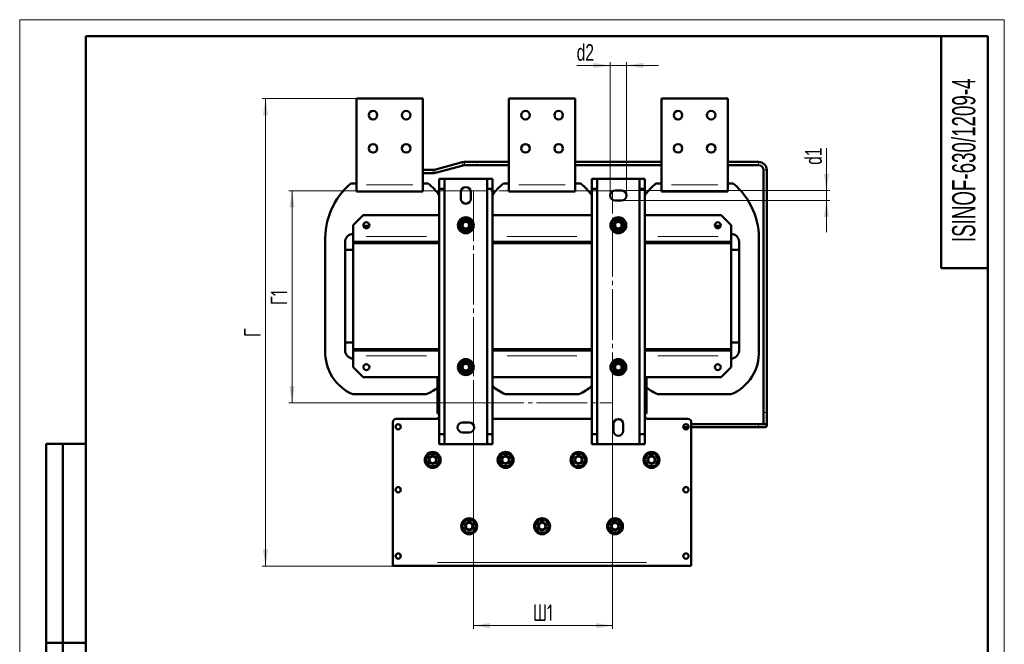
# Model space of a CAD drawing. Header units: millimetres. Extents: x 0 to 1485, y 0 to 2100.
# Tile 5 of 5: x 0 to 1485, y 1158 to 2100. Entities that reach past the tile are written whole.
import ezdxf

# ---------------------------------------------------------------- set-up
doc = ezdxf.new("R2010")
doc.units = ezdxf.units.MM
doc.header["$LTSCALE"] = 5
doc.linetypes.add('SLD-Осевая', pattern=[19.05, 15.24, -1.27, 1.27, -1.27])
doc.linetypes.add('SLD-Сплошная', pattern=[0])
doc.styles.add('SLDTEXTSTYLE0', font='TXT', dxfattribs={"width": 0.7})
doc.styles.add('SLDTEXTSTYLE1', font='TXT', dxfattribs={"width": 0.7, "bigfont": 'bigfont'})
doc.styles.add('SLDTEXTSTYLE5', font='TXT', dxfattribs={"width": 0.604108})
doc.dimstyles.new('SLDDIMSTYLE0', dxfattribs={"dimtxt": 25, "dimasz": 25, "dimexe": 0, "dimexo": 0.0625, "dimgap": 6.25, "dimtad": 2, "dimdec": 1, "dimrnd": 1e-09, "dimzin": 12, "dimdsep": 46, "dimtxsty": 'SLDTEXTSTYLE0', "dimsah": 1, "dimcen": 0.09, "dimadec": 0, "dimazin": 3, "dimtfac": 1, "dimtdec": 3, "dimtofl": 0, "dimtmove": 0, "dimatfit": 3, "dimfxl": 0, "dimfrac": 2, "dimtolj": 1, "dimtzin": 12, "dimarcsym": 0})
doc.dimstyles.new('SLDDIMSTYLE1', dxfattribs={"dimtxt": 25, "dimasz": 25, "dimexe": 0, "dimexo": 0.0625, "dimgap": 6.25, "dimtad": 2, "dimdec": 1, "dimrnd": 1e-09, "dimzin": 12, "dimdsep": 46, "dimtxsty": 'SLDTEXTSTYLE0', "dimsah": 1, "dimcen": 0.09, "dimadec": 0, "dimazin": 3, "dimtfac": 1, "dimtdec": 3, "dimtmove": 0, "dimatfit": 0, "dimfxl": 0, "dimfrac": 2, "dimtolj": 1, "dimtzin": 12, "dimarcsym": 0})

# ---------------------------------------------------------------- blocks, each defined once
blk = doc.blocks.new('_D_2')
at = {"color": 7, "linetype": 'SLD-Сплошная', "lineweight": 0}
for p, q in [((684.3, 1521.9), (684.3, 1180.9)), ((894.3, 1521.9), (894.3, 1180.9)), ((684.3, 1185.9), (894.3, 1185.9))]:
    blk.add_line(p, q, dxfattribs=at)
at = {"color": 7, "linetype": 'SLD-Сплошная', "lineweight": 18}
for points in [[(684.3, 1185.9), (709.3, 1182.1), (709.3, 1189.8)], [(894.3, 1185.9), (869.3, 1189.8), (869.3, 1182.1)]]:
    blk.add_solid(points, dxfattribs=at)
at = {"color": 7, "linetype": 'SLD-Сплошная', "lineweight": 18, "insert": (774.2, 1218.1), "char_height": 25, "attachment_point": 1, "style": 'SLDTEXTSTYLE1'}
blk.add_mtext('Ш1', dxfattribs=at)
blk = doc.blocks.new('_D_3')
at = {"color": 7, "linetype": 'SLD-Сплошная', "lineweight": 0}
for p, q in [((684.3, 1841.9), (405.8, 1841.9)), ((410.8, 1841.9), (410.8, 1521.9)), ((684.3, 1521.9), (405.8, 1521.9))]:
    blk.add_line(p, q, dxfattribs=at)
at = {"color": 7, "linetype": 'SLD-Сплошная', "lineweight": 18}
for points in [[(410.8, 1841.9), (406.9, 1816.9), (414.6, 1816.9)], [(410.8, 1521.9), (414.6, 1546.9), (406.9, 1546.9)]]:
    blk.add_solid(points, dxfattribs=at)
at = {"color": 7, "linetype": 'SLD-Сплошная', "lineweight": 18, "insert": (378.5, 1669.5), "char_height": 25, "attachment_point": 1, "rotation": 90, "style": 'SLDTEXTSTYLE1'}
blk.add_mtext('Г1', dxfattribs=at)
blk = doc.blocks.new('_D_4')
at = {"color": 7, "linetype": 'SLD-Сплошная', "lineweight": 0}
for p, q in [((507.8, 1980.9), (365.8, 1980.9)), ((370.8, 1275.9), (370.8, 1980.9)), ((562.8, 1275.9), (365.8, 1275.9))]:
    blk.add_line(p, q, dxfattribs=at)
at = {"color": 7, "linetype": 'SLD-Сплошная', "lineweight": 18}
for points in [[(370.8, 1980.9), (366.9, 1955.9), (374.6, 1955.9)], [(370.8, 1275.9), (374.6, 1300.9), (366.9, 1300.9)]]:
    blk.add_solid(points, dxfattribs=at)
at = {"color": 7, "linetype": 'SLD-Сплошная', "lineweight": 18, "insert": (338.5, 1621.3), "char_height": 25, "attachment_point": 1, "rotation": 90, "style": 'SLDTEXTSTYLE1'}
blk.add_mtext('Г', dxfattribs=at)
blk = doc.blocks.new('_D_5')
at = {"color": 7, "linetype": 'SLD-Сплошная', "lineweight": 0}
for p, q in [((890.4, 1835), (890.4, 2035.9)), ((915.4, 1835), (915.4, 2035.9)), ((890.4, 2030.9), (840.1, 2030.9)), ((890.4, 2030.9), (915.4, 2030.9)), ((915.4, 2030.9), (963.5, 2030.9))]:
    blk.add_line(p, q, dxfattribs=at)
at = {"color": 7, "linetype": 'SLD-Сплошная', "lineweight": 18}
for points in [[(890.4, 2030.9), (865.4, 2034.8), (865.4, 2027.1)], [(915.4, 2030.9), (940.4, 2027.1), (940.4, 2034.8)]]:
    blk.add_solid(points, dxfattribs=at)
at = {"color": 7, "linetype": 'SLD-Сплошная', "lineweight": 18, "insert": (840.1, 2063.1), "char_height": 25, "attachment_point": 1, "style": 'SLDTEXTSTYLE0'}
blk.add_mtext('d2', dxfattribs=at)
blk = doc.blocks.new('_D_6')
at = {"color": 7, "linetype": 'SLD-Сплошная', "lineweight": 0}
for p, q in [((1216.8, 1842.4), (1216.8, 1906)), ((907.9, 1842.4), (1221.8, 1842.4)), ((1216.8, 1842.4), (1216.8, 1827.4)), ((907.9, 1827.4), (1221.8, 1827.4)), ((1216.8, 1827.4), (1216.8, 1779.3))]:
    blk.add_line(p, q, dxfattribs=at)
at = {"color": 7, "linetype": 'SLD-Сплошная', "lineweight": 18}
for points in [[(1216.8, 1842.4), (1220.6, 1867.4), (1212.9, 1867.4)], [(1216.8, 1827.4), (1212.9, 1802.4), (1220.6, 1802.4)]]:
    blk.add_solid(points, dxfattribs=at)
at = {"color": 7, "linetype": 'SLD-Сплошная', "lineweight": 18, "insert": (1184.6, 1881.1), "char_height": 25, "attachment_point": 1, "rotation": 90, "style": 'SLDTEXTSTYLE0'}
blk.add_mtext('d1', dxfattribs=at)

msp = doc.modelspace()

# ---------------------------------------------------------------- linework, layer by layer
at = {"color": 7, "linetype": 'SLD-Сплошная', "lineweight": 18}
for p, q in [((0, 2100), (1485, 2100)), ((0, 2100), (0, 0)), ((1485, 2100), (1485, 0))]:
    msp.add_line(p, q, dxfattribs=at)
at = {"color": 7, "linetype": 'SLD-Сплошная', "lineweight": 50}
for p, q in [((100, 2075), (100, 25)), ((1460, 2075), (100, 2075)), ((100, 2075), (100, 25)), ((1390, 2075), (1390, 1725)), ((1460, 25), (1460, 2075)), ((607.88, 1980.91), (507.88, 1980.91)), ((507.88, 1980.91), (507.88, 1850.91)), ((607.88, 1850.91), (607.88, 1980.91)), ((837.88, 1980.91), (737.88, 1980.91)), ((737.88, 1980.91), (737.88, 1850.91)), ((837.88, 1850.91), (837.88, 1980.91)), ((1067.88, 1980.91), (967.88, 1980.91)), ((967.88, 1980.91), (967.88, 1850.91)), ((1067.88, 1850.91), (1067.88, 1980.91)), ((623.67, 1873.42), (607.88, 1873.42)), ((667.37, 1884.99), (625.63, 1873.68)), ((626.93, 1868.86), (668.68, 1880.16)), ((689.31, 1885.42), (670.64, 1885.42)), ((670.64, 1880.42), (689.31, 1880.42)), ((737.88, 1885.42), (689.31, 1885.42)), ((689.31, 1880.42), (737.88, 1880.42)), ((967.88, 1885.42), (837.88, 1885.42)), ((837.88, 1880.42), (967.88, 1880.42)), ((1114.29, 1885.42), (1067.88, 1885.42)), ((1067.88, 1880.42), (1114.29, 1880.42)), ((1121.79, 1872.92), (1121.79, 1507.6)), ((1126.79, 1507.6), (1126.79, 1872.92)), ((607.88, 1868.42), (623.67, 1868.42)), ((640.88, 1859.91), (632.88, 1859.91)), ((632.88, 1844.91), (632.88, 1859.91)), ((640.88, 1859.91), (640.88, 1844.91)), ((704.88, 1859.91), (640.88, 1859.91)), ((712.88, 1859.91), (704.88, 1859.91)), ((704.88, 1844.91), (704.88, 1859.91)), ((712.88, 1844.91), (712.88, 1859.91)), ((870.88, 1859.91), (862.88, 1859.91)), ((862.88, 1844.91), (862.88, 1859.91)), ((870.88, 1859.91), (870.88, 1844.91)), ((934.88, 1859.91), (870.88, 1859.91)), ((942.88, 1859.91), (934.88, 1859.91)), ((934.88, 1844.91), (934.88, 1859.91)), ((942.88, 1844.91), (942.88, 1859.91)), ((499.63, 1852.91), (507.88, 1852.91)), ((507.88, 1850.91), (507.88, 1840.91)), ((607.88, 1852.91), (616.13, 1852.91)), ((607.88, 1840.91), (607.88, 1850.91)), ((632.88, 1844.91), (640.88, 1844.91)), ((632.88, 1474.91), (632.88, 1844.91)), ((640.88, 1844.91), (640.88, 1474.91)), ((704.88, 1844.91), (712.88, 1844.91)), ((704.88, 1474.91), (704.88, 1844.91)), ((712.88, 1844.91), (712.88, 1474.91)), ((729.63, 1852.91), (737.88, 1852.91)), ((737.88, 1850.91), (737.88, 1840.91)), ((837.88, 1852.91), (846.13, 1852.91)), ((837.88, 1840.91), (837.88, 1850.91)), ((862.88, 1844.91), (870.88, 1844.91)), ((862.88, 1474.91), (862.88, 1844.91)), ((870.88, 1844.91), (870.88, 1474.91)), ((897.88, 1842.41), (907.88, 1842.41)), ((934.88, 1844.91), (942.88, 1844.91)), ((934.88, 1474.91), (934.88, 1844.91)), ((942.88, 1844.91), (942.88, 1474.91)), ((959.63, 1852.91), (967.88, 1852.91)), ((967.88, 1850.91), (967.88, 1840.91)), ((1067.88, 1852.91), (1076.13, 1852.91)), ((1067.88, 1840.91), (1067.88, 1850.91)), ((507.88, 1840.91), (607.88, 1840.91)), ((665.38, 1829.91), (665.38, 1839.91)), ((680.38, 1839.91), (680.38, 1829.91)), ((737.88, 1840.91), (837.88, 1840.91)), ((907.88, 1827.41), (897.88, 1827.41)), ((967.88, 1840.91), (1067.88, 1840.91)), ((517.88, 1804.91), (502.88, 1789.91)), ((632.88, 1804.91), (517.88, 1804.91)), ((862.88, 1804.91), (712.88, 1804.91)), ((1057.88, 1804.91), (942.88, 1804.91)), ((1072.88, 1789.91), (1057.88, 1804.91)), ((502.88, 1789.91), (502.88, 1772.91)), ((518.49, 1788.91), (527.27, 1788.91)), ((667.63, 1781.93), (666.8, 1782.54)), ((667.63, 1781.93), (667.78, 1782.28)), ((907.98, 1782.28), (908.13, 1781.93)), ((909, 1782.58), (908.13, 1781.93)), ((1048.49, 1788.91), (1057.27, 1788.91)), ((1072.88, 1789.91), (1072.88, 1772.91)), ((502.88, 1772.91), (502.88, 1764.91)), ((669.43, 1781.6), (669.22, 1781.09)), ((906.54, 1781.09), (906.33, 1781.6)), ((1072.88, 1772.91), (1072.88, 1764.91)), ((460.88, 1600.95), (460.88, 1764.55)), ((490.88, 1600.91), (490.88, 1764.91)), ((490.88, 1752.91), (490.88, 1764.91)), ((502.88, 1752.91), (490.88, 1752.91)), ((612.88, 1764.91), (502.88, 1764.91)), ((502.88, 1762.91), (502.88, 1764.91)), ((612.88, 1762.91), (502.88, 1762.91)), ((632.88, 1762.91), (502.88, 1762.91)), ((502.88, 1602.91), (502.88, 1762.91)), ((612.88, 1764.91), (612.88, 1762.91)), ((632.88, 1764.91), (612.88, 1764.91)), ((624.88, 1762.91), (624.88, 1764.91)), ((732.88, 1764.91), (712.88, 1764.91)), ((862.88, 1762.91), (712.88, 1762.91)), ((720.88, 1764.91), (720.88, 1762.91)), ((732.88, 1762.91), (732.88, 1764.91)), ((842.88, 1764.91), (732.88, 1764.91)), ((842.88, 1762.91), (732.88, 1762.91)), ((842.88, 1764.91), (842.88, 1762.91)), ((862.88, 1764.91), (842.88, 1764.91)), ((854.88, 1764.91), (854.88, 1762.91)), ((962.88, 1764.91), (942.88, 1764.91)), ((1072.88, 1762.91), (942.88, 1762.91)), ((950.88, 1762.91), (950.88, 1764.91)), ((962.88, 1762.91), (962.88, 1764.91)), ((1072.88, 1764.91), (962.88, 1764.91)), ((962.88, 1762.91), (1072.88, 1762.91)), ((1072.88, 1762.91), (1072.88, 1764.91)), ((1072.88, 1602.91), (1072.88, 1762.91)), ((1084.88, 1752.91), (1072.88, 1752.91)), ((1084.88, 1600.91), (1084.88, 1764.91)), ((1084.88, 1764.91), (1084.88, 1752.91)), ((1114.88, 1764.55), (1114.88, 1600.95)), ((1390, 1725), (1460, 1725)), ((490.88, 1612.91), (502.88, 1612.91)), ((490.88, 1600.91), (490.88, 1612.91)), ((1072.88, 1612.91), (1084.88, 1612.91)), ((1084.88, 1612.91), (1084.88, 1600.91)), ((502.88, 1602.91), (612.88, 1602.91)), ((502.88, 1600.91), (502.88, 1602.91)), ((502.88, 1602.91), (632.88, 1602.91)), ((502.88, 1600.91), (612.88, 1600.91)), ((502.88, 1600.91), (502.88, 1592.91)), ((502.88, 1592.91), (502.88, 1575.91)), ((612.88, 1602.91), (612.88, 1600.91)), ((612.88, 1600.91), (632.88, 1600.91)), ((624.88, 1600.91), (624.88, 1602.91)), ((712.88, 1602.91), (862.88, 1602.91)), ((712.88, 1600.91), (732.88, 1600.91)), ((720.88, 1602.91), (720.88, 1600.91)), ((732.88, 1600.91), (732.88, 1602.91)), ((732.88, 1602.91), (842.88, 1602.91)), ((732.88, 1600.91), (842.88, 1600.91)), ((842.88, 1602.91), (842.88, 1600.91)), ((842.88, 1600.91), (862.88, 1600.91)), ((854.88, 1602.91), (854.88, 1600.91)), ((942.88, 1602.91), (1072.88, 1602.91)), ((942.88, 1600.91), (962.88, 1600.91)), ((950.88, 1600.91), (950.88, 1602.91)), ((962.88, 1602.91), (962.88, 1600.91)), ((1072.88, 1602.91), (962.88, 1602.91)), ((962.88, 1600.91), (1072.88, 1600.91)), ((1072.88, 1602.91), (1072.88, 1600.91)), ((1072.88, 1600.91), (1072.88, 1592.91)), ((1072.88, 1592.91), (1072.88, 1575.91)), ((502.88, 1575.91), (517.88, 1560.91)), ((666.76, 1583.24), (667.63, 1583.89)), ((667.78, 1583.54), (667.63, 1583.89)), ((669.22, 1584.73), (669.43, 1584.22)), ((906.33, 1584.22), (906.54, 1584.73)), ((908.13, 1583.89), (907.98, 1583.54)), ((908.13, 1583.89), (908.96, 1583.28)), ((1072.88, 1575.91), (1057.88, 1560.91)), ((517.88, 1560.91), (632.88, 1560.91)), ((630.38, 1560.91), (630.38, 1510.91)), ((712.88, 1560.91), (862.88, 1560.91)), ((942.88, 1560.91), (1057.88, 1560.91)), ((945.38, 1510.91), (945.38, 1560.91)), ((613.29, 1534.91), (502.47, 1534.91)), ((843.29, 1534.91), (732.47, 1534.91)), ((1073.29, 1534.91), (962.47, 1534.91)), ((630.38, 1510.91), (630.38, 1505.91)), ((630.38, 1505.91), (632.88, 1505.91)), ((942.88, 1505.91), (945.38, 1505.91)), ((945.38, 1505.91), (945.38, 1510.91)), ((1121.79, 1507.6), (1121.79, 1490.1)), ((1126.79, 1487.6), (1126.79, 1507.6)), ((562.88, 1492.91), (562.88, 1281.41)), ((627.88, 1497.91), (567.88, 1497.91)), ((667.88, 1492.41), (677.88, 1492.41)), ((862.88, 1497.91), (712.88, 1497.91)), ((895.38, 1479.91), (895.38, 1489.91)), ((910.38, 1489.91), (910.38, 1479.91)), ((1007.88, 1497.91), (947.88, 1497.91)), ((1000.96, 1485.1), (1008.8, 1485.1)), ((1012.88, 1492.91), (1012.88, 1281.41)), ((1114.29, 1490.1), (1012.88, 1490.1)), ((1012.88, 1485.1), (1114.29, 1485.1)), ((1124.29, 1490.1), (1114.29, 1490.1)), ((1114.29, 1485.1), (1124.29, 1485.1)), ((640.88, 1474.91), (632.88, 1474.91)), ((632.88, 1459.91), (632.88, 1474.91)), ((640.88, 1474.91), (640.88, 1459.91)), ((677.88, 1477.41), (667.88, 1477.41)), ((704.88, 1459.91), (704.88, 1474.91)), ((712.88, 1474.91), (704.88, 1474.91)), ((712.88, 1474.91), (712.88, 1459.91)), ((870.88, 1474.91), (862.88, 1474.91)), ((862.88, 1459.91), (862.88, 1474.91)), ((870.88, 1474.91), (870.88, 1459.91)), ((934.88, 1474.91), (942.88, 1474.91)), ((934.88, 1459.91), (934.88, 1474.91)), ((942.88, 1474.91), (942.88, 1459.91)), ((40, 860), (40, 1460)), ((100, 1460), (40, 1460)), ((40, 860), (40, 1460)), ((65, 860), (65, 1460)), ((65, 860), (65, 1460)), ((632.88, 1459.91), (640.88, 1459.91)), ((640.88, 1459.91), (704.88, 1459.91)), ((704.88, 1459.91), (712.88, 1459.91)), ((862.88, 1459.91), (870.88, 1459.91)), ((870.88, 1459.91), (934.88, 1459.91)), ((934.88, 1459.91), (942.88, 1459.91)), ((612.08, 1435.91), (617.48, 1445.26)), ((617.48, 1445.26), (628.28, 1445.26)), ((628.28, 1445.26), (633.68, 1435.91)), ((722.08, 1435.91), (727.48, 1445.26)), ((727.48, 1445.26), (738.28, 1445.26)), ((738.28, 1445.26), (743.68, 1435.91)), ((832.08, 1435.91), (837.48, 1445.26)), ((837.48, 1445.26), (848.28, 1445.26)), ((848.28, 1445.26), (853.68, 1435.91)), ((942.08, 1435.91), (947.48, 1445.26)), ((947.48, 1445.26), (958.28, 1445.26)), ((958.28, 1445.26), (963.68, 1435.91)), ((617.48, 1426.55), (612.08, 1435.91)), ((628.28, 1426.55), (617.48, 1426.55)), ((633.68, 1435.91), (628.28, 1426.55)), ((727.48, 1426.55), (722.08, 1435.91)), ((738.28, 1426.55), (727.48, 1426.55)), ((743.68, 1435.91), (738.28, 1426.55)), ((837.48, 1426.55), (832.08, 1435.91)), ((848.28, 1426.55), (837.48, 1426.55)), ((853.68, 1435.91), (848.28, 1426.55)), ((947.48, 1426.55), (942.08, 1435.91)), ((958.28, 1426.55), (947.48, 1426.55)), ((963.68, 1435.91), (958.28, 1426.55)), ((667.08, 1335.91), (672.48, 1345.26)), ((672.48, 1345.26), (683.28, 1345.26)), ((683.28, 1345.26), (688.68, 1335.91)), ((777.08, 1335.91), (782.48, 1345.26)), ((782.48, 1345.26), (793.28, 1345.26)), ((793.28, 1345.26), (798.68, 1335.91)), ((887.08, 1335.91), (892.48, 1345.26)), ((892.48, 1345.26), (903.28, 1345.26)), ((903.28, 1345.26), (908.68, 1335.91)), ((672.48, 1326.55), (667.08, 1335.91)), ((683.28, 1326.55), (672.48, 1326.55)), ((688.68, 1335.91), (683.28, 1326.55)), ((782.48, 1326.55), (777.08, 1335.91)), ((793.28, 1326.55), (782.48, 1326.55)), ((798.68, 1335.91), (793.28, 1326.55)), ((892.48, 1326.55), (887.08, 1335.91)), ((903.28, 1326.55), (892.48, 1326.55)), ((908.68, 1335.91), (903.28, 1326.55)), ((562.88, 1281.41), (562.88, 1275.91)), ((1012.88, 1281.41), (1012.88, 1275.91)), ((1012.88, 1275.91), (562.88, 1275.91)), ((40, 1160), (100, 1160)), ((100, 1160), (40, 1160))]:
    msp.add_line(p, q, dxfattribs=at)
at = {"color": 8, "linetype": 'SLD-Сплошная', "lineweight": 18}
for p, q in [((623.67, 1873.42), (623.67, 1870.92)), ((625.63, 1873.68), (626.93, 1868.86)), ((667.37, 1884.99), (668.68, 1880.16)), ((670.64, 1885.42), (670.64, 1880.42)), ((1114.29, 1880.42), (1114.29, 1885.42)), ((1121.79, 1872.92), (1126.79, 1872.92)), ((623.67, 1870.92), (623.67, 1868.42)), ((522.88, 1850.91), (592.88, 1850.91)), ((752.88, 1850.91), (822.88, 1850.91)), ((982.88, 1850.91), (1052.88, 1850.91)), ((613.38, 1772.91), (522.38, 1772.91)), ((840.38, 1772.91), (735.38, 1772.91)), ((1053.38, 1772.91), (962.38, 1772.91)), ((613.38, 1592.91), (522.38, 1592.91)), ((840.38, 1592.91), (735.38, 1592.91)), ((1053.38, 1592.91), (962.38, 1592.91)), ((630.76, 1510.91), (632.51, 1510.91)), ((632.78, 1500.41), (632.31, 1500.41)), ((943.45, 1500.41), (942.98, 1500.41)), ((943.26, 1510.91), (945.01, 1510.91)), ((1121.79, 1507.6), (1124.29, 1507.6)), ((1124.29, 1507.6), (1126.79, 1507.6)), ((1114.29, 1490.1), (1114.29, 1487.6)), ((1114.29, 1487.6), (1114.29, 1485.1)), ((630.38, 1281.41), (945.38, 1281.41))]:
    msp.add_line(p, q, dxfattribs=at)
at = {"color": 7, "linetype": 'SLD-Осевая', "lineweight": 18}
for p, q in [((894.32, 1841.91), (684.32, 1841.91)), ((684.32, 1841.91), (684.32, 1521.91)), ((894.32, 1521.91), (894.32, 1841.91)), ((684.32, 1521.91), (894.32, 1521.91))]:
    msp.add_line(p, q, dxfattribs=at)
at = {"color": 7, "linetype": 'SLD-Сплошная', "lineweight": 50, "flags": 128}
for points in [[(672.37, 1780.37), (671.02, 1780.54), (669.22, 1781.09)], [(906.54, 1781.09), (904.75, 1780.54), (903.73, 1780.4)], [(669.22, 1584.73), (671.02, 1585.28), (672.03, 1585.42)], [(903.39, 1585.45), (904.75, 1585.28), (906.54, 1584.73)]]:
    msp.add_lwpolyline(points, dxfattribs=at)
at = {"color": 7, "linetype": 'SLD-Сплошная', "lineweight": 50}
for centre, radius in [((532.88, 1955.91), 6.5), ((582.88, 1955.91), 6.5), ((762.88, 1955.91), 6.5), ((812.88, 1955.91), 6.5), ((992.88, 1955.91), 6.5), ((1042.88, 1955.91), 6.5), ((532.88, 1905.91), 6.5), ((582.88, 1905.91), 6.5), ((762.88, 1905.91), 6.5), ((812.88, 1905.91), 6.5), ((992.88, 1905.91), 6.5), ((1042.88, 1905.91), 6.5), ((672.88, 1789.91), 12), ((672.88, 1789.91), 8.63), ((902.88, 1789.91), 12), ((902.88, 1789.91), 8.63), ((522.88, 1789.91), 4.5), ((672.89, 1789.91), 6), ((672.89, 1789.91), 5), ((902.87, 1789.91), 6), ((902.87, 1789.91), 5), ((1052.88, 1789.91), 4.5), ((522.88, 1575.91), 4.5), ((672.88, 1575.91), 12), ((672.88, 1575.91), 8.63), ((672.89, 1575.91), 6), ((672.89, 1575.91), 5), ((902.88, 1575.91), 12), ((902.88, 1575.91), 8.63), ((902.87, 1575.91), 6), ((902.87, 1575.91), 5), ((1052.88, 1575.91), 4.5), ((570.88, 1485.91), 4), ((1004.88, 1485.91), 4), ((622.88, 1435.91), 12), ((622.88, 1435.91), 6), ((622.88, 1435.91), 5), ((732.88, 1435.91), 12), ((732.88, 1435.91), 6), ((732.88, 1435.91), 5), ((842.88, 1435.91), 12), ((842.88, 1435.91), 6), ((842.88, 1435.91), 5), ((952.88, 1435.91), 12), ((952.88, 1435.91), 6), ((952.88, 1435.91), 5), ((570.88, 1390.91), 4), ((1004.88, 1390.91), 4), ((677.88, 1335.91), 12), ((677.88, 1335.91), 6), ((677.88, 1335.91), 5), ((787.88, 1335.91), 12), ((787.88, 1335.91), 6), ((787.88, 1335.91), 5), ((897.88, 1335.91), 12), ((897.88, 1335.91), 6), ((897.88, 1335.91), 5), ((570.88, 1290.91), 4), ((1004.88, 1290.91), 4)]:
    msp.add_circle(centre, radius, dxfattribs=at)
for centre, radius, start, end in [((623.67, 1880.92), 7.5, 270, 285.15287), ((670.64, 1872.92), 12.5, 90, 105.15287), ((670.64, 1872.92), 7.5, 90, 105.15287), ((1114.29, 1872.92), 12.5, 0, 90), ((1114.29, 1872.92), 7.5, 0, 90), ((623.67, 1880.92), 12.5, 270, 285.15287), ((569.4, 1769.64), 108.64, 129.95598, 182.68032), ((546.36, 1769.64), 108.64, 37.21239, 50.04402), ((672.88, 1839.91), 7.5, 0, 180), ((799.4, 1769.64), 108.64, 129.95598, 142.78761), ((776.36, 1769.64), 108.64, 37.21239, 50.04402), ((897.88, 1834.91), 7.5, 90, 270), ((907.88, 1834.91), 7.5, 270, 90), ((1029.4, 1769.64), 108.64, 129.95598, 142.78761), ((1006.36, 1769.64), 108.64, 357.31968, 50.04402), ((672.88, 1829.91), 7.5, 180, 0), ((672.88, 1789.91), 9.55, 110.38723, 145.31678), ((902.88, 1789.91), 9.55, 35.8139, 71.22311), ((672.88, 1789.91), 6, 91.45158, 180), ((672.88, 1789.91), 6, 180, 268.59604), ((902.88, 1789.91), 6, 270.00288, 90.10434), ((502.88, 1764.91), 12, 90, 180), ((672.88, 1789.91), 9.55, 236.67553, 247.47733), ((902.88, 1789.91), 9.55, 292.52267, 303.32447), ((1072.88, 1764.91), 12, 0, 90), ((529.45, 1598.02), 68.63, 177.54634, 246.85072), ((502.88, 1600.91), 12, 180, 270), ((1072.88, 1600.91), 12, 270, 0), ((1046.31, 1598.02), 68.63, 293.14928, 2.45366), ((672.88, 1575.91), 6, 89.99997, 180), ((672.88, 1575.91), 6, 180, 270.10756), ((672.88, 1575.91), 9.55, 112.52267, 123.32447), ((902.88, 1575.91), 6, 269.89244, 90.00002), ((902.88, 1575.91), 9.55, 56.67553, 67.47733), ((672.88, 1575.91), 9.55, 215.8139, 251.22311), ((902.88, 1575.91), 9.55, 290.38723, 325.31678), ((586.31, 1598.02), 68.63, 293.14928, 309.94866), ((759.45, 1598.02), 68.63, 227.2713, 246.85072), ((816.31, 1598.02), 68.63, 293.14928, 312.7287), ((989.45, 1598.02), 68.63, 230.05134, 246.85072), ((627.88, 1502.91), 5, 270, 330), ((947.88, 1502.91), 5, 210, 270), ((567.88, 1492.91), 5, 90, 180), ((667.88, 1484.91), 7.5, 90, 270), ((677.88, 1484.91), 7.5, 270, 90), ((902.88, 1489.91), 7.5, 0, 180), ((1007.88, 1492.91), 5, 0, 90), ((1124.29, 1487.6), 2.5, 0, 90), ((1124.29, 1487.6), 2.5, 270, 0), ((902.88, 1479.91), 7.5, 180, 0)]:
    msp.add_arc(centre, radius, start, end, dxfattribs=at)
at = {"color": 8, "linetype": 'SLD-Сплошная', "lineweight": 18}
for points in [[(689.31, 1885.35), (689.31, 1885.32), (689.31, 1885.26), (689.31, 1884.91), (689.31, 1884.69)], [(689.31, 1882.55), (689.31, 1882.35), (689.31, 1881.82), (689.31, 1881.41), (689.31, 1881.15)]]:
    msp.add_open_spline(points, degree=3, knots=[0, 0, 0, 0, 0.3810216, 1, 1, 1, 1], dxfattribs=at)
at = {"color": 7, "linetype": 'SLD-Сплошная', "lineweight": 50}
for points, knots in [([(671.53, 1800.21), (670.85, 1799.7), (670.18, 1799.18), (668.81, 1798.13), (668.11, 1797.6), (667.06, 1796.79), (666.71, 1796.52), (666.01, 1795.99), (665.67, 1795.72), (664.63, 1794.93), (663.96, 1794.41), (663.28, 1793.89)], [0, 0, 0, 0, 0.25, 0.25, 0.5, 0.5, 0.625, 0.625, 0.75, 0.75, 1, 1, 1, 1]), ([(681.13, 1796.23), (680.35, 1796.56), (679.56, 1796.88), (677.97, 1797.54), (677.16, 1797.88), (675.94, 1798.39), (675.53, 1798.55), (674.72, 1798.89), (674.32, 1799.06), (673.11, 1799.56), (672.31, 1799.89), (671.53, 1800.21)], [0, 0, 0, 0, 0.25, 0.25, 0.5, 0.5, 0.625, 0.625, 0.75, 0.75, 1, 1, 1, 1]), ([(904.23, 1800.21), (903.45, 1799.89), (902.65, 1799.56), (901.05, 1798.9), (900.25, 1798.56), (899.04, 1798.06), (898.63, 1797.89), (897.82, 1797.56), (897.41, 1797.39), (896.21, 1796.89), (895.42, 1796.56), (894.63, 1796.23)], [0, 0, 0, 0, 0.25, 0.25, 0.5, 0.5, 0.625, 0.625, 0.75, 0.75, 1, 1, 1, 1]), ([(912.48, 1793.89), (911.81, 1794.41), (911.13, 1794.93), (909.76, 1795.98), (909.07, 1796.51), (908.01, 1797.32), (907.66, 1797.59), (906.96, 1798.12), (906.62, 1798.39), (905.59, 1799.18), (904.91, 1799.7), (904.23, 1800.21)], [0, 0, 0, 0, 0.25, 0.25, 0.5, 0.5, 0.625, 0.625, 0.75, 0.75, 1, 1, 1, 1]), ([(663.28, 1793.89), (663.39, 1793.05), (663.5, 1792.2), (663.73, 1790.49), (663.84, 1789.63), (664.01, 1788.31), (664.07, 1787.87), (664.19, 1787), (664.24, 1786.57), (664.41, 1785.28), (664.52, 1784.43), (664.63, 1783.59)], [0, 0, 0, 0, 0.25, 0.25, 0.5, 0.5, 0.625, 0.625, 0.75, 0.75, 1, 1, 1, 1]), ([(664.63, 1783.59), (665.42, 1783.26), (666.2, 1782.94), (667.8, 1782.28), (668.6, 1781.94), (669.82, 1781.44), (670.23, 1781.27), (671.04, 1780.93), (671.45, 1780.76), (672.65, 1780.26), (673.45, 1779.93), (674.23, 1779.61)], [0, 0, 0, 0, 0.25, 0.25, 0.5, 0.5, 0.625, 0.625, 0.75, 0.75, 1, 1, 1, 1]), ([(674.23, 1779.61), (674.91, 1780.12), (675.58, 1780.64), (676.96, 1781.69), (677.65, 1782.22), (678.7, 1783.03), (679.05, 1783.3), (679.75, 1783.84), (680.09, 1784.1), (681.13, 1784.89), (681.81, 1785.41), (682.48, 1785.93)], [0, 0, 0, 0, 0.25, 0.25, 0.5, 0.5, 0.625, 0.625, 0.75, 0.75, 1, 1, 1, 1]), ([(682.48, 1785.93), (682.37, 1786.77), (682.26, 1787.62), (682.03, 1789.33), (681.92, 1790.2), (681.75, 1791.51), (681.69, 1791.95), (681.58, 1792.82), (681.52, 1793.25), (681.35, 1794.54), (681.24, 1795.39), (681.13, 1796.23)], [0, 0, 0, 0, 0.25, 0.25, 0.5, 0.5, 0.625, 0.625, 0.75, 0.75, 1, 1, 1, 1]), ([(894.63, 1796.23), (894.52, 1795.39), (894.41, 1794.55), (894.19, 1792.83), (894.07, 1791.97), (893.9, 1790.65), (893.84, 1790.21), (893.73, 1789.34), (893.67, 1788.91), (893.5, 1787.62), (893.39, 1786.77), (893.28, 1785.93)], [0, 0, 0, 0, 0.25, 0.25, 0.5, 0.5, 0.625, 0.625, 0.75, 0.75, 1, 1, 1, 1]), ([(893.28, 1785.93), (893.95, 1785.41), (894.63, 1784.89), (896, 1783.84), (896.7, 1783.31), (897.75, 1782.51), (898.1, 1782.24), (898.8, 1781.7), (899.14, 1781.44), (900.17, 1780.64), (900.85, 1780.12), (901.53, 1779.61)], [0, 0, 0, 0, 0.25, 0.25, 0.5, 0.5, 0.625, 0.625, 0.75, 0.75, 1, 1, 1, 1]), ([(901.53, 1779.61), (902.31, 1779.93), (903.11, 1780.26), (904.71, 1780.92), (905.51, 1781.26), (906.72, 1781.76), (907.13, 1781.93), (907.94, 1782.27), (908.35, 1782.43), (909.55, 1782.93), (910.34, 1783.26), (911.13, 1783.59)], [0, 0, 0, 0, 0.25, 0.25, 0.5, 0.5, 0.625, 0.625, 0.75, 0.75, 1, 1, 1, 1]), ([(911.13, 1783.59), (911.24, 1784.43), (911.35, 1785.28), (911.57, 1786.99), (911.69, 1787.85), (911.86, 1789.17), (911.92, 1789.61), (912.03, 1790.48), (912.09, 1790.91), (912.26, 1792.2), (912.37, 1793.05), (912.48, 1793.89)], [0, 0, 0, 0, 0.25, 0.25, 0.5, 0.5, 0.625, 0.625, 0.75, 0.75, 1, 1, 1, 1]), ([(664.63, 1582.23), (664.52, 1581.39), (664.41, 1580.55), (664.19, 1578.83), (664.07, 1577.97), (663.9, 1576.65), (663.84, 1576.21), (663.73, 1575.34), (663.67, 1574.91), (663.5, 1573.62), (663.39, 1572.77), (663.28, 1571.93)], [0, 0, 0, 0, 0.25, 0.25, 0.5, 0.5, 0.625, 0.625, 0.75, 0.75, 1, 1, 1, 1]), ([(674.23, 1586.21), (673.45, 1585.89), (672.65, 1585.56), (671.05, 1584.9), (670.25, 1584.56), (669.04, 1584.06), (668.63, 1583.89), (667.82, 1583.56), (667.41, 1583.39), (666.21, 1582.89), (665.42, 1582.56), (664.63, 1582.23)], [0, 0, 0, 0, 0.25, 0.25, 0.5, 0.5, 0.625, 0.625, 0.75, 0.75, 1, 1, 1, 1]), ([(682.48, 1579.89), (681.81, 1580.41), (681.13, 1580.93), (679.76, 1581.98), (679.07, 1582.51), (678.01, 1583.32), (677.66, 1583.59), (676.96, 1584.12), (676.62, 1584.39), (675.59, 1585.18), (674.91, 1585.7), (674.23, 1586.21)], [0, 0, 0, 0, 0.25, 0.25, 0.5, 0.5, 0.625, 0.625, 0.75, 0.75, 1, 1, 1, 1]), ([(681.13, 1569.59), (681.24, 1570.43), (681.35, 1571.28), (681.57, 1572.99), (681.69, 1573.85), (681.86, 1575.17), (681.92, 1575.61), (682.03, 1576.48), (682.09, 1576.91), (682.26, 1578.2), (682.37, 1579.05), (682.48, 1579.89)], [0, 0, 0, 0, 0.25, 0.25, 0.5, 0.5, 0.625, 0.625, 0.75, 0.75, 1, 1, 1, 1]), ([(901.53, 1586.21), (900.85, 1585.7), (900.18, 1585.18), (898.81, 1584.13), (898.11, 1583.6), (897.06, 1582.79), (896.71, 1582.52), (896.01, 1581.99), (895.67, 1581.72), (894.63, 1580.93), (893.96, 1580.41), (893.28, 1579.89)], [0, 0, 0, 0, 0.25, 0.25, 0.5, 0.5, 0.625, 0.625, 0.75, 0.75, 1, 1, 1, 1]), ([(893.28, 1579.89), (893.39, 1579.05), (893.5, 1578.2), (893.73, 1576.49), (893.84, 1575.63), (894.01, 1574.31), (894.07, 1573.87), (894.19, 1573), (894.24, 1572.57), (894.41, 1571.28), (894.52, 1570.43), (894.63, 1569.59)], [0, 0, 0, 0, 0.25, 0.25, 0.5, 0.5, 0.625, 0.625, 0.75, 0.75, 1, 1, 1, 1]), ([(911.13, 1582.23), (910.35, 1582.56), (909.56, 1582.88), (907.97, 1583.54), (907.16, 1583.88), (905.94, 1584.39), (905.53, 1584.55), (904.72, 1584.89), (904.32, 1585.06), (903.11, 1585.56), (902.31, 1585.89), (901.53, 1586.21)], [0, 0, 0, 0, 0.25, 0.25, 0.5, 0.5, 0.625, 0.625, 0.75, 0.75, 1, 1, 1, 1]), ([(912.48, 1571.93), (912.37, 1572.77), (912.26, 1573.62), (912.03, 1575.33), (911.92, 1576.2), (911.75, 1577.51), (911.69, 1577.95), (911.58, 1578.82), (911.52, 1579.25), (911.35, 1580.54), (911.24, 1581.39), (911.13, 1582.23)], [0, 0, 0, 0, 0.25, 0.25, 0.5, 0.5, 0.625, 0.625, 0.75, 0.75, 1, 1, 1, 1]), ([(663.28, 1571.93), (663.95, 1571.41), (664.63, 1570.89), (666, 1569.84), (666.7, 1569.31), (667.75, 1568.51), (668.1, 1568.24), (668.8, 1567.7), (669.14, 1567.44), (670.17, 1566.64), (670.85, 1566.12), (671.53, 1565.61)], [0, 0, 0, 0, 0.25, 0.25, 0.5, 0.5, 0.625, 0.625, 0.75, 0.75, 1, 1, 1, 1]), ([(671.53, 1565.61), (672.31, 1565.93), (673.11, 1566.26), (674.71, 1566.92), (675.51, 1567.26), (676.72, 1567.76), (677.13, 1567.93), (677.94, 1568.27), (678.35, 1568.43), (679.55, 1568.93), (680.34, 1569.26), (681.13, 1569.59)], [0, 0, 0, 0, 0.25, 0.25, 0.5, 0.5, 0.625, 0.625, 0.75, 0.75, 1, 1, 1, 1]), ([(894.63, 1569.59), (895.42, 1569.26), (896.2, 1568.94), (897.8, 1568.28), (898.6, 1567.94), (899.82, 1567.44), (900.23, 1567.27), (901.04, 1566.93), (901.45, 1566.76), (902.65, 1566.26), (903.45, 1565.93), (904.23, 1565.61)], [0, 0, 0, 0, 0.25, 0.25, 0.5, 0.5, 0.625, 0.625, 0.75, 0.75, 1, 1, 1, 1]), ([(904.23, 1565.61), (904.91, 1566.12), (905.58, 1566.64), (906.96, 1567.69), (907.65, 1568.22), (908.7, 1569.03), (909.05, 1569.3), (909.75, 1569.84), (910.09, 1570.1), (911.13, 1570.89), (911.81, 1571.41), (912.48, 1571.93)], [0, 0, 0, 0, 0.25, 0.25, 0.5, 0.5, 0.625, 0.625, 0.75, 0.75, 1, 1, 1, 1]), ([(632.88, 1502.91), (632.88, 1502.91), (632.88, 1502.89), (632.88, 1502.82), (632.88, 1502.77), (632.87, 1502.64), (632.87, 1502.56), (632.85, 1502.37), (632.84, 1502.26), (632.78, 1501.9), (632.72, 1501.61), (632.57, 1501.16), (632.51, 1501.01), (632.37, 1500.7), (632.3, 1500.55), (632.21, 1500.41)], [0, 0, 0, 0, 0.125, 0.125, 0.25, 0.25, 0.375, 0.375, 0.5, 0.5, 0.75, 0.75, 0.875, 0.875, 1, 1, 1, 1]), ([(943.55, 1500.41), (943.47, 1500.55), (943.39, 1500.7), (943.25, 1501), (943.19, 1501.16), (943.09, 1501.46), (943.05, 1501.6), (942.98, 1501.88), (942.96, 1502.01), (942.92, 1502.26), (942.91, 1502.37), (942.89, 1502.56), (942.89, 1502.64), (942.88, 1502.77), (942.88, 1502.82), (942.88, 1502.89), (942.88, 1502.91), (942.88, 1502.91)], [0, 0, 0, 0, 0.125, 0.125, 0.25, 0.25, 0.375, 0.375, 0.5, 0.5, 0.625, 0.625, 0.75, 0.75, 0.875, 0.875, 1, 1, 1, 1])]:
    msp.add_open_spline(points, degree=3, knots=knots, dxfattribs=at)

# ---------------------------------------------------------------- texts
at = {"color": 7, "linetype": 'Continuous', "lineweight": 0, "insert": (1406.31, 1887.88), "char_height": 35, "attachment_point": 2, "rotation": 90, "style": 'SLDTEXTSTYLE5'}
msp.add_mtext('ISINOF-630/1209-4', dxfattribs=at)

# ---------------------------------------------------------------- dimensions: what is measured, and where the dimension line sits
at = {"color": 7, "linetype": 'SLD-Сплошная', "lineweight": 18}
for base, p1, p2, text, dimstyle, picture, middle in [((915.38, 2030.91), (890.38, 1834.91), (915.38, 1834.91), 'd2', 'SLDDIMSTYLE1', '_D_5', (855.17, 2030.91)), ((894.32, 1185.91), (684.32, 1521.91), (894.32, 1521.91), 'Ш1', 'SLDDIMSTYLE0', '_D_2', (789.32, 1185.91))]:
    dim = msp.add_linear_dim(base=base, p1=p1, p2=p2, text=text, dimstyle=dimstyle, dxfattribs=at)
    dim.commit()
    dim.dimension.update_dxf_attribs({"geometry": picture, "text_midpoint": middle, "dimtype": 160})
for base, p1, p2, text, dimstyle, picture, middle in [((370.76, 1980.91), (562.88, 1275.91), (507.88, 1980.91), 'Г', 'SLDDIMSTYLE0', '_D_4', (370.76, 1628.41)), ((1216.79, 1827.41), (907.88, 1842.41), (907.88, 1827.41), 'd1', 'SLDDIMSTYLE1', '_D_6', (1216.79, 1893.56)), ((410.76, 1521.91), (684.32, 1841.91), (684.32, 1521.91), 'Г1', 'SLDDIMSTYLE0', '_D_3', (410.76, 1681.91))]:
    dim = msp.add_linear_dim(base=base, p1=p1, p2=p2, angle=90, text=text, dimstyle=dimstyle, dxfattribs=at)
    dim.commit()
    dim.dimension.update_dxf_attribs({"geometry": picture, "text_midpoint": middle, "dimtype": 160})

doc.saveas('drawing.dxf')
